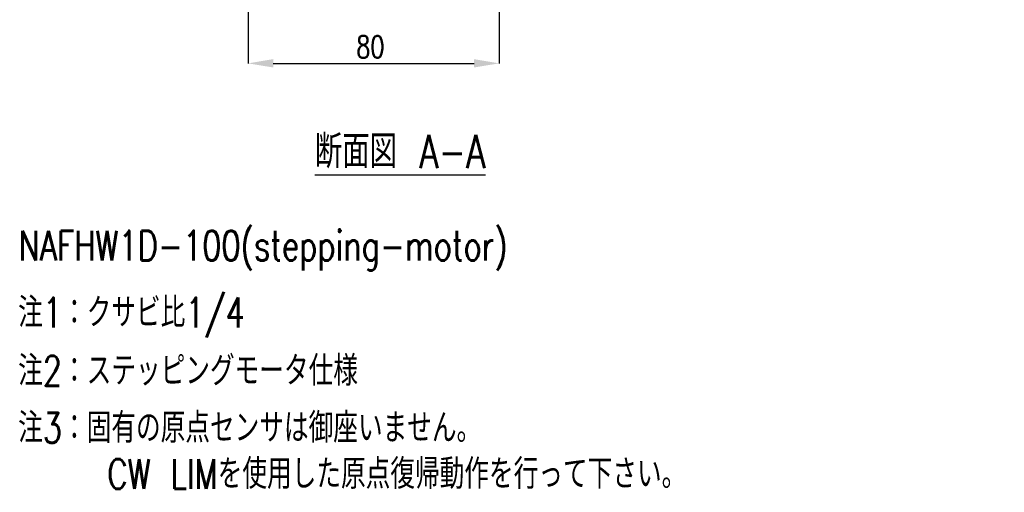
# Model space of a CAD drawing. Header units: millimetres. Extents: x 0 to 354, y -2 to 231.
# Tile 7 of 13: x 197 to 354, y 19 to 94. Entities that reach past the tile are written whole.
import ezdxf

# ---------------------------------------------------------------- set-up
doc = ezdxf.new("R2010")
doc.units = ezdxf.units.MM
doc.layers.add('SLD-0', color=7, linetype='Continuous')
doc.styles.add('SLDTEXTSTYLE1', font='TXT', dxfattribs={"width": 0.75, "bigfont": 'bigfont'})
doc.dimstyles.new('SLDDIMSTYLE7', dxfattribs={"dimtxt": 3.5, "dimasz": 4, "dimexe": 0, "dimexo": 0.0625, "dimgap": 0.875, "dimtad": 1, "dimlfac": 2, "dimrnd": 1e-09, "dimzin": 12, "dimdsep": 46, "dimtxsty": 'SLDTEXTSTYLE1', "dimsah": 1, "dimcen": 0.09, "dimadec": 0, "dimazin": 3, "dimtfac": 1, "dimtofl": 0, "dimtmove": 0, "dimatfit": 3, "dimfxl": 1, "dimfrac": 2, "dimtolj": 1, "dimtzin": 12, "dimarcsym": 0})

# ---------------------------------------------------------------- blocks, each defined once
blk = doc.blocks.new('*D50')
at = {"layer": 'Defpoints', "color": 0, "transparency": 16777216}
for p in [(233.67, 113.11), (273.67, 113.11), (273.67, 87.44)]:
    blk.add_point(p, dxfattribs=at)
at = {"layer": 'SLD-0', "color": 0, "lineweight": -2, "transparency": 16777216}
for p, q in [((233.67, 113.05), (233.67, 87.44)), ((273.67, 113.05), (273.67, 87.44)), ((237.67, 87.44), (269.67, 87.44))]:
    blk.add_line(p, q, dxfattribs=at)
at = {"layer": 'SLD-0', "color": 0, "transparency": 16777216}
for points in [[(237.67, 88.11), (237.67, 86.78), (233.67, 87.44)], [(269.67, 88.11), (269.67, 86.78), (273.67, 87.44)]]:
    blk.add_solid(points, dxfattribs=at)
at = {"layer": 'SLD-0', "color": 0, "transparency": 16777216, "insert": (253.15, 91.82), "char_height": 3.5, "attachment_point": 2, "style": 'SLDTEXTSTYLE1'}
blk.add_mtext('\\A1;80', dxfattribs=at)

msp = doc.modelspace()

# ---------------------------------------------------------------- texts
at = {"layer": 'SLD-0', "style": 'SLDTEXTSTYLE1'}
for s, insert, char_height, attachment_point in [('\\L断面図 A-A', (257.90186538, 76.02214926), 5.291666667, 2), ('NAFHW1D-100(stepping-motor)', (197.11682547, 60.75242485), 4.7625, 1), ('注1：クサビ比1/4', (197.03372057, 50.07303577), 4.7625, 1), ('注2：ステッピングモータ仕様', (197.03372057, 40.78228776), 4.7625, 1), ('注3：固有の原点センサは御座いません。', (197.03372057, 31.68144328), 4.7625, 1), ('\u3000\u3000  CW LIMを使用した原点復帰動作を行って下さい。', (197.03372057, 24.33144319), 4.7625, 1)]:
    msp.add_mtext(s, dxfattribs=dict(at, insert=insert, char_height=char_height, attachment_point=attachment_point))

# ---------------------------------------------------------------- dimensions: what is measured, and where the dimension line sits
at = {"layer": 'SLD-0'}
dim = msp.add_linear_dim(base=(273.67458552, 87.44219254), p1=(233.67458552, 113.10966979), p2=(273.67458552, 113.10966979), dimstyle='SLDDIMSTYLE7', dxfattribs=at)
dim.commit()
dim.dimension.update_dxf_attribs({"geometry": '*D50', "text_midpoint": (253.14895786, 87.44219254), "dimtype": 160})

doc.saveas('drawing.dxf')
